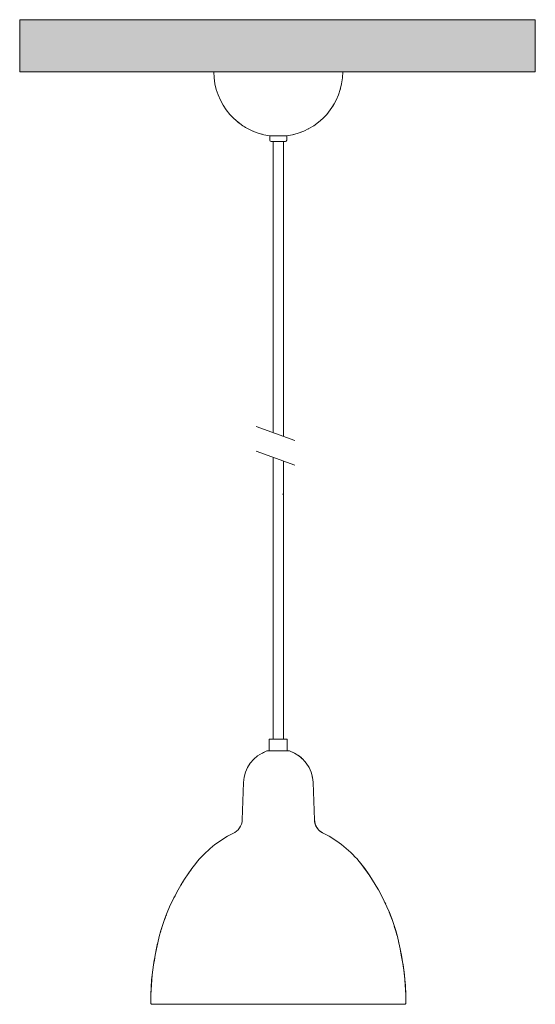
# Model space of a CAD drawing. Header units: millimetres. Extents: x 6329 to 8193, y 1104 to 6778.
# Tile 2 of 4: x 7793 to 8193, y 1277 to 2041. Entities that reach past the tile are written whole.
import ezdxf

# ---------------------------------------------------------------- set-up
doc = ezdxf.new("R2010")
doc.units = ezdxf.units.MM
for name, color, linetype, lineweight in [('Lighthing Fixture Detail Wide Black', 7, 'Continuous', 20), ('Luminarias', 7, 'Continuous', 20), ('Techos', 7, 'Continuous', 9)]:
    doc.layers.add(name, color=color, linetype=linetype, lineweight=lineweight)

# ---------------------------------------------------------------- blocks, each defined once
blk = doc.blocks.new('64258 - 64255 VENICE White Ceramics pendant lamp-464681-Frontal_PDF')
at = {"layer": 'Luminarias'}
for p, q in [((6645.15, 1993.97), (6645.1, 1993.29)), ((6546.9, 1988.6), (6546.86, 1988.74)), ((6548.82, 1982.3), (6548.8, 1982.38)), ((6551.63, 1976.18), (6551.56, 1976.32)), ((6619.21, 1955.96), (6619.13, 1955.92)), ((6624.91, 1959.54), (6624.77, 1959.45)), ((6583.11, 1951.61), (6582.45, 1951.75)), ((6613.24, 1953.24), (6613.08, 1953.17)), ((6589.23, 1946.42), (6589.21, 1946.5)), ((6601.67, 1946.19), (6601.55, 1946.15)), ((6604.36, 1473.35), (6604.71, 1473.29)), ((6619.28, 1460.74), (6619.34, 1460.64)), ((6621.27, 1456.09), (6621.31, 1455.92)), ((6623.53, 1420), (6624.06, 1416.99)), ((6624.33, 1416.3), (6625.35, 1414.17)), ((6625.85, 1413.45), (6627.33, 1411.76)), ((6627.99, 1411.15), (6629.94, 1409.89)), ((6652.46, 1393.96), (6652.54, 1393.88))]:
    blk.add_line(p, q, dxfattribs=at)
at = {"layer": 'Luminarias', "flags": 128}
for points in [[(6545.88, 1994.8), (6545.78, 1995.38), (6545.56, 2000)], [(6643.85, 1987.18), (6643.75, 1986.69), (6643.31, 1985.46)], [(6641.77, 1981.05), (6641.52, 1980.34), (6640.99, 1979.3)], [(6555.94, 1969.65), (6555.23, 1970.49), (6554.98, 1970.88)], [(6638.88, 1975.18), (6638.46, 1974.35), (6637.95, 1973.62)], [(6560.37, 1964.6), (6559.56, 1965.34), (6559.1, 1965.88)], [(6630.83, 1964.67), (6630.08, 1963.85), (6629.72, 1963.55)], [(6635.24, 1969.71), (6634.62, 1968.82), (6634.14, 1968.3)], [(6565.3, 1960.29), (6564.54, 1960.81), (6563.81, 1961.48)], [(6570.77, 1956.64), (6570.08, 1956.99), (6569.11, 1957.66)], [(6576.58, 1953.78), (6576.09, 1953.95), (6574.88, 1954.56)], [(6607.23, 1951.41), (6606.64, 1951.23), (6602.09, 1950.41)], [(6604.71, 1473.29), (6609.18, 1471.19), (6609.74, 1470.79)], [(6611.2, 1469.75), (6613.2, 1468.32), (6614.14, 1467.34)], [(6615.92, 1465.49), (6616.62, 1464.76), (6617.83, 1462.94)], [(6621.8, 1453.69), (6622.33, 1451.27), (6622.53, 1448.82)], [(6638.25, 1405.16), (6638.55, 1404.99), (6638.86, 1404.77)], [(6657.84, 1388.16), (6658.51, 1387.44), (6659.64, 1386.05)], [(6659.64, 1386.05), (6666.63, 1376.48), (6672.87, 1366.4), (6673.41, 1365.36)], [(6676.24, 1359.89), (6678.32, 1355.87), (6678.92, 1354.46)], [(6681.46, 1348.47), (6682.95, 1344.96), (6683.66, 1342.86)], [(6685.57, 1337.19), (6686.74, 1333.73), (6687.55, 1330.54)], [(6688.83, 1325.48), (6689.65, 1322.24), (6691.02, 1315.01)], [(6691.02, 1315.01), (6693.03, 1303.33), (6694.15, 1291.53), (6694.39, 1284.24)]]:
    blk.add_lwpolyline(points, dxfattribs=at)
at = {"layer": 'Luminarias'}
for points in [[(6583.38, 1471.78), (6583.29, 1471.73), (6583.19, 1471.69), (6583.1, 1471.64)], [(6584.74, 1472.39), (6584.28, 1472.21), (6583.83, 1472), (6583.38, 1471.78)], [(6528.61, 1382.21), (6527.39, 1380.56), (6526.2, 1378.89), (6525.05, 1377.2)], [(6515.86, 1361.89), (6515.32, 1360.87), (6514.79, 1359.83), (6514.27, 1358.79)], [(6508.72, 1346.24), (6508.28, 1345.1), (6507.85, 1343.96), (6507.43, 1342.81)], [(6502.34, 1325.86), (6501.49, 1322.28), (6500.76, 1318.66), (6500.16, 1315.01)], [(6500.16, 1315.01), (6499.08, 1309.93), (6497.44, 1299.73), (6496.83, 1289.42), (6496.79, 1284.24)]]:
    blk.add_open_spline(points, degree=3, dxfattribs=at)
for points, knots in [([(6521.73, 1372.12), (6521.27, 1371.39), (6520.38, 1369.94), (6519.52, 1368.48), (6519.09, 1367.75)], [-0.78281961, -0.78281961, -0.78281961, -0.78281961, -0.75, -0.71779367, -0.71779367, -0.71779367, -0.71779367]), ([(6505.32, 1336.61), (6505.06, 1335.78), (6504.54, 1334.07), (6504.04, 1332.36), (6503.8, 1331.48)], [-0.28329929, -0.28329929, -0.28329929, -0.28329929, -0.25, -0.21503813, -0.21503813, -0.21503813, -0.21503813])]:
    blk.add_open_spline(points, degree=3, knots=knots, dxfattribs=at)

msp = doc.modelspace()

# ---------------------------------------------------------------- hatches: boundary and pattern name
at = {"layer": 'Techos', "true_color": 0xe8e8e8}
msp.add_hatch(color=254, dxfattribs=at).paths.add_polyline_path([(7992.95, 2000), (8192.57, 2000), (8192.57, 2040.5), (7792.57, 2040.5), (7792.57, 2000), (7985.49, 2000)])

# ---------------------------------------------------------------- linework, layer by layer
at = {"layer": 'Lighthing Fixture Detail Wide Black'}
for p, q in [((8043.19, 2000), (7943.18, 2000)), ((7999.71, 1950.41), (7986.66, 1950.41)), ((7986.66, 1950.41), (7986.66, 1947)), ((7999.71, 1947), (7999.71, 1950.41)), ((7987.66, 1946), (7998.71, 1946)), ((7989.16, 1946), (7989.16, 1720.3)), ((7997.21, 1717.36), (7997.21, 1946)), ((8006.06, 1714.14), (7976.06, 1725.06)), ((7976.06, 1705.98), (8006.06, 1695.06)), ((7989.16, 1701.22), (7989.16, 1482.5)), ((7997.21, 1482.5), (7997.21, 1698.28)), ((7996.51, 1672.59), (7997.33, 1672.59)), ((8000.18, 1482.5), (7986.18, 1482.5)), ((7986.18, 1482.5), (7986.18, 1473.35)), ((8000.18, 1473.35), (8000.18, 1482.5)), ((7986.18, 1473.35), (7984.39, 1473.35)), ((7986.18, 1473.35), (7993.18, 1473.35)), ((7993.18, 1473.35), (8000.18, 1473.35)), ((8001.98, 1473.35), (8000.18, 1473.35)), ((7966.21, 1449.01), (7965.22, 1420)), ((8021.15, 1420), (8020.15, 1449.01)), ((7894.36, 1284.24), (7894.2, 1277.91)), ((8092.16, 1277.91), (8092.01, 1284.24)), ((7895.2, 1276.89), (7993.86, 1276.89)), ((7993.86, 1276.89), (8091.16, 1276.89))]:
    msp.add_line(p, q, dxfattribs=at)
for centre, radius, start, end in [((7993.2, 2000), 50.02, 180.00146, 262.48979), ((7993.17, 2000), 50.02, 277.51021, 359.99854), ((7987.66, 1947), 1, 180, 270), ((7998.71, 1947), 1, 270, 0), ((7992.81, 1448.1), 26.62, 108.45218, 178.03615), ((7993.55, 1448.1), 26.62, 1.96385, 71.54782), ((7953.26, 1420.41), 11.97, 292.90922, 358.03615), ((8033.11, 1420.41), 11.97, 181.96385, 247.09078), ((7995.66, 1333.32), 84.92, 116.3899, 141.6101), ((7990.7, 1333.32), 84.92, 38.3899, 63.6101), ((8050.14, 1290.15), 154.43, 141.6101, 170.73844), ((7936.22, 1290.15), 154.43, 9.26156, 38.3899), ((8077.6, 1279.74), 183.29, 168.90597, 178.59145), ((7908.77, 1279.74), 183.29, 1.40855, 11.09403), ((7895.2, 1277.89), 1, 178.59145, 270), ((8091.16, 1277.89), 1, 270, 1.40855)]:
    msp.add_arc(centre, radius, start, end, dxfattribs=at)
at = {"layer": 'Techos'}
for p, q in [((7792.57, 2040.5), (8192.57, 2040.5)), ((7792.57, 2000), (7792.57, 2040.5)), ((8192.57, 2040.5), (8192.57, 2000)), ((7943.18, 2000), (7792.57, 2000)), ((8192.57, 2000), (8043.19, 2000))]:
    msp.add_line(p, q, dxfattribs=at)

# ---------------------------------------------------------------- block references
at = {"layer": 'Luminarias'}
msp.add_blockref('64258 - 64255 VENICE White Ceramics pendant lamp-464681-Frontal_PDF', (1397.62, 0), dxfattribs=at)

doc.saveas('drawing.dxf')
